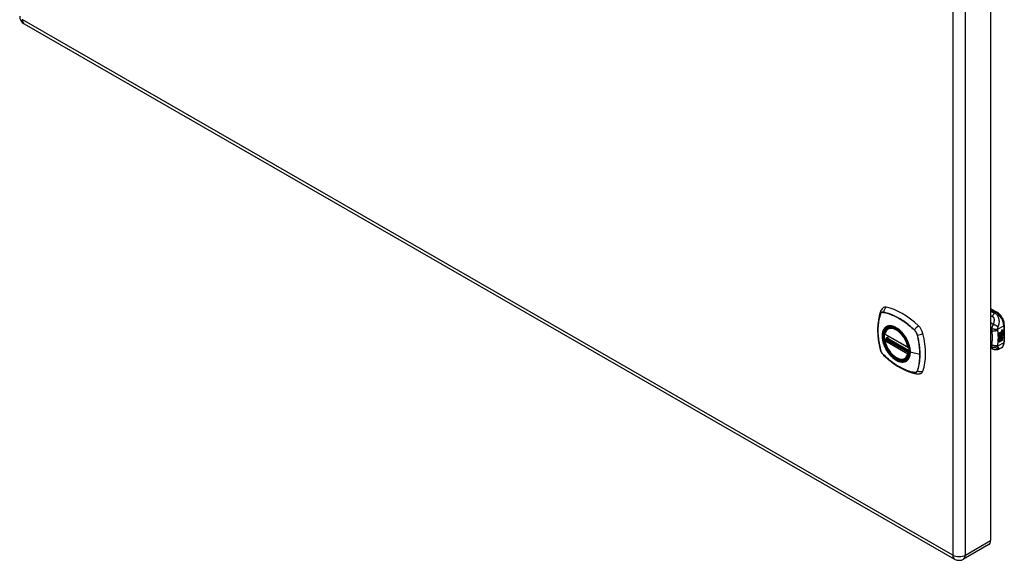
# Model space of a CAD drawing. Header units: inches. Extents: x 116.5 to 134.2, y 33.9 to 73.1.
# Tile 1 of 4: x 116.5 to 134.2, y 33.9 to 43.6. Entities that reach past the tile are written whole.
import ezdxf

# ---------------------------------------------------------------- set-up
doc = ezdxf.new("R2010")
doc.units = ezdxf.units.IN
doc.header["$MEASUREMENT"] = 0
doc.layers.add('Visible Edges(ANSI)', color=7, linetype='Continuous', lineweight=25)
doc.layers.add('Visible Tangent Edges(ANSI)', color=7, linetype='Continuous', lineweight=25)

msp = doc.modelspace()

# ---------------------------------------------------------------- linework, layer by layer
at = {"layer": 'Visible Edges(ANSI)'}
for p, q in [((133.943, 63.251), (133.943, 34.244)), ((116.612, 43.518), (133.297, 33.91)), ((133.943, 38.407), (134.057, 38.341)), ((132.105, 38.049), (132.116, 38.055)), ((134.098, 37.969), (134.135, 37.99)), ((134.098, 37.954), (134.135, 37.975)), ((134.136, 37.974), (134.098, 37.952)), ((134.098, 37.95), (134.136, 37.972)), ((134.098, 37.952), (134.098, 37.969)), ((134.135, 37.982), (134.137, 37.983)), ((134.135, 37.975), (134.135, 37.982)), ((134.136, 37.981), (134.135, 37.982)), ((134.136, 37.974), (134.135, 37.975)), ((134.135, 37.961), (134.135, 37.971)), ((134.139, 37.983), (134.136, 37.981)), ((134.136, 37.981), (134.136, 37.974)), ((134.136, 37.972), (134.136, 37.96)), ((134.137, 37.975), (134.162, 37.984)), ((134.163, 37.983), (134.137, 37.974)), ((134.139, 37.983), (134.137, 37.983)), ((134.137, 37.98), (134.142, 37.982)), ((134.137, 37.974), (134.137, 37.98)), ((134.137, 37.971), (134.15, 37.965)), ((134.137, 37.962), (134.137, 37.971)), ((134.142, 37.984), (134.14, 37.985)), ((134.143, 38.004), (134.142, 38.005)), ((134.143, 38.001), (134.142, 38.002)), ((134.143, 37.986), (134.142, 37.987)), ((134.142, 37.982), (134.142, 37.984)), ((134.145, 38.015), (134.162, 38.021)), ((134.145, 37.997), (134.162, 38.003)), ((134.147, 38.022), (134.163, 38.027)), ((134.163, 38.02), (134.147, 38.014)), ((134.163, 38.002), (134.147, 37.996)), ((134.15, 37.965), (134.163, 37.98)), ((134.152, 38.005), (134.163, 38.009)), ((134.152, 37.987), (134.163, 37.991)), ((134.152, 37.962), (134.162, 37.972)), ((134.163, 37.971), (134.154, 37.961)), ((134.162, 38.021), (134.162, 38.027)), ((134.163, 38.02), (134.162, 38.021)), ((134.162, 38.003), (134.162, 38.008)), ((134.163, 38.002), (134.162, 38.003)), ((134.162, 37.984), (134.162, 37.99)), ((134.163, 37.983), (134.162, 37.984)), ((134.162, 37.972), (134.162, 37.978)), ((134.163, 37.971), (134.162, 37.972)), ((134.163, 38.027), (134.163, 38.02)), ((134.163, 38.009), (134.163, 38.002)), ((134.163, 37.991), (134.163, 37.983)), ((134.163, 37.98), (134.163, 37.971)), ((134.188, 38.114), (134.188, 37.808)), ((132.048, 37.945), (132.462, 37.707)), ((132.048, 37.849), (132.062, 37.857)), ((132.068, 37.869), (132.068, 37.871)), ((132.073, 37.883), (132.115, 37.907)), ((134.098, 37.936), (134.139, 37.959)), ((134.141, 37.959), (134.098, 37.934)), ((134.098, 37.932), (134.144, 37.958)), ((134.098, 37.934), (134.098, 37.95)), ((134.098, 37.917), (134.135, 37.938)), ((134.136, 37.937), (134.098, 37.916)), ((134.098, 37.895), (134.098, 37.932)), ((134.098, 37.916), (134.122, 37.909)), ((134.098, 37.916), (134.098, 37.916)), ((134.098, 37.896), (134.109, 37.896)), ((134.098, 37.861), (134.122, 37.895)), ((134.11, 37.895), (134.098, 37.895)), ((134.098, 37.878), (134.11, 37.895)), ((134.123, 37.894), (134.098, 37.859)), ((134.098, 37.805), (134.098, 37.878)), ((134.098, 37.859), (134.113, 37.868)), ((134.098, 37.859), (134.098, 37.859)), ((134.098, 37.807), (134.112, 37.815)), ((134.113, 37.814), (134.098, 37.805)), ((134.11, 37.895), (134.109, 37.896)), ((134.112, 37.815), (134.112, 37.867)), ((134.113, 37.814), (134.112, 37.815)), ((134.113, 37.868), (134.113, 37.814)), ((134.115, 37.869), (134.13, 37.878)), ((134.115, 37.815), (134.115, 37.869)), ((134.115, 37.817), (134.129, 37.825)), ((134.13, 37.824), (134.115, 37.815)), ((134.122, 37.909), (134.136, 37.928)), ((134.123, 37.894), (134.122, 37.895)), ((134.122, 37.895), (134.135, 37.892)), ((134.137, 37.891), (134.123, 37.894)), ((134.129, 37.825), (134.129, 37.877)), ((134.13, 37.824), (134.129, 37.825)), ((134.13, 37.878), (134.13, 37.824)), ((134.132, 37.887), (134.137, 37.891)), ((134.146, 37.887), (134.132, 37.887)), ((134.132, 37.879), (134.146, 37.887)), ((134.132, 37.825), (134.132, 37.879)), ((134.132, 37.827), (134.146, 37.834)), ((134.147, 37.834), (134.132, 37.825)), ((134.133, 37.908), (134.138, 37.915)), ((134.134, 37.907), (134.133, 37.908)), ((134.133, 37.888), (134.144, 37.887)), ((134.139, 37.914), (134.134, 37.907)), ((134.134, 37.907), (134.155, 37.902)), ((134.136, 37.96), (134.135, 37.961)), ((134.135, 37.95), (134.14, 37.956)), ((134.135, 37.938), (134.135, 37.95)), ((134.136, 37.95), (134.135, 37.95)), ((134.136, 37.937), (134.135, 37.938)), ((134.137, 37.891), (134.135, 37.892)), ((134.136, 37.96), (134.141, 37.959)), ((134.144, 37.958), (134.136, 37.95)), ((134.136, 37.95), (134.136, 37.937)), ((134.137, 37.962), (134.145, 37.96)), ((134.146, 37.959), (134.137, 37.962)), ((134.137, 37.949), (134.146, 37.958)), ((134.137, 37.943), (134.148, 37.956)), ((134.15, 37.955), (134.137, 37.94)), ((134.137, 37.94), (134.137, 37.949)), ((134.139, 37.914), (134.138, 37.915)), ((134.143, 37.922), (134.142, 37.923)), ((134.146, 37.887), (134.144, 37.887)), ((134.146, 37.959), (134.145, 37.96)), ((134.146, 37.958), (134.146, 37.959)), ((134.148, 37.935), (134.146, 37.936)), ((134.146, 37.834), (134.146, 37.887)), ((134.147, 37.887), (134.146, 37.887)), ((134.146, 37.887), (134.168, 37.887)), ((134.147, 37.834), (134.146, 37.834)), ((134.147, 37.898), (134.153, 37.903)), ((134.148, 37.897), (134.147, 37.898)), ((134.147, 37.887), (134.147, 37.834)), ((134.17, 37.886), (134.147, 37.887)), ((134.15, 37.955), (134.148, 37.956)), ((134.148, 37.956), (134.162, 37.95)), ((134.148, 37.922), (134.148, 37.935)), ((134.155, 37.902), (134.148, 37.897)), ((134.148, 37.897), (134.17, 37.886)), ((134.163, 37.949), (134.15, 37.955)), ((134.15, 37.924), (134.15, 37.943)), ((134.152, 37.923), (134.15, 37.924)), ((134.152, 37.961), (134.152, 37.962)), ((134.154, 37.961), (134.152, 37.962)), ((134.154, 37.96), (134.152, 37.961)), ((134.152, 37.943), (134.152, 37.923)), ((134.154, 37.961), (134.154, 37.96)), ((134.154, 37.96), (134.163, 37.958)), ((134.158, 37.943), (134.162, 37.945)), ((134.162, 37.95), (134.162, 37.958)), ((134.163, 37.949), (134.162, 37.95)), ((134.163, 37.958), (134.163, 37.949)), ((133.989, 37.676), (133.943, 37.695)), ((133.991, 37.676), (133.989, 37.676)), ((134.136, 37.702), (134.096, 37.679)), ((132.418, 37.507), (132.428, 37.513)), ((133.909, 34.17), (133.457, 33.91))]:
    msp.add_line(p, q, dxfattribs=at)
at = {"layer": 'Visible Edges(ANSI)', "flags": 128}
for points in [[(131.968, 38.354), (131.956, 38.317), (131.946, 38.279), (131.937, 38.24), (131.93, 38.201), (131.924, 38.16), (131.921, 38.119), (131.918, 38.077), (131.918, 38.034), (131.918, 37.99), (131.921, 37.946), (131.924, 37.902), (131.93, 37.857), (131.936, 37.812), (131.944, 37.766), (131.954, 37.72), (131.965, 37.674)], [(132.011, 38.416), (132.004, 38.409), (131.996, 38.402), (131.984, 38.386), (131.975, 38.37), (131.968, 38.354)], [(134.188, 38.114), (134.188, 38.13), (134.186, 38.146), (134.183, 38.163), (134.178, 38.179), (134.173, 38.196), (134.166, 38.212), (134.159, 38.228), (134.15, 38.243), (134.141, 38.258), (134.131, 38.273), (134.12, 38.287), (134.109, 38.299), (134.097, 38.311), (134.084, 38.322), (134.071, 38.332), (134.057, 38.341)], [(132.043, 37.958), (132.047, 37.973), (132.052, 37.987), (132.059, 38), (132.066, 38.012), (132.074, 38.023), (132.084, 38.033), (132.094, 38.042), (132.105, 38.049)], [(132.359, 37.968), (132.378, 37.946), (132.395, 37.923), (132.411, 37.898), (132.427, 37.873), (132.441, 37.847), (132.453, 37.821), (132.465, 37.794), (132.474, 37.767)], [(132.418, 37.507), (132.406, 37.501), (132.394, 37.497), (132.381, 37.493), (132.368, 37.492), (132.354, 37.491), (132.34, 37.492), (132.326, 37.494), (132.312, 37.498), (132.297, 37.502), (132.283, 37.508), (132.268, 37.515), (132.253, 37.523), (132.239, 37.532), (132.224, 37.542), (132.21, 37.553), (132.196, 37.566), (132.182, 37.579), (132.168, 37.592), (132.155, 37.607), (132.143, 37.622), (132.131, 37.638), (132.119, 37.655), (132.108, 37.672), (132.098, 37.69), (132.088, 37.708), (132.079, 37.726), (132.071, 37.744), (132.064, 37.763), (132.057, 37.781), (132.051, 37.8), (132.047, 37.819), (132.043, 37.837)], [(132.062, 37.857), (132.065, 37.859), (132.067, 37.863), (132.068, 37.866), (132.068, 37.869)], [(134.136, 37.702), (134.149, 37.711), (134.16, 37.721), (134.169, 37.734), (134.176, 37.747), (134.182, 37.762), (134.186, 37.777), (134.188, 37.792), (134.188, 37.808)], [(131.965, 37.674), (131.969, 37.659), (131.974, 37.645), (131.98, 37.632), (131.987, 37.619), (131.995, 37.606), (132.004, 37.594), (132.013, 37.583), (132.024, 37.572)], [(134.096, 37.679), (134.087, 37.674), (134.078, 37.67), (134.068, 37.667), (134.058, 37.665), (134.048, 37.664), (134.038, 37.664), (134.029, 37.665), (134.02, 37.666), (134.016, 37.667), (134.013, 37.668), (134.009, 37.669), (134.004, 37.671), (133.998, 37.673), (133.991, 37.676)], [(132.024, 37.572), (132.058, 37.539), (132.093, 37.508), (132.129, 37.478), (132.165, 37.45), (132.201, 37.423), (132.237, 37.398), (132.274, 37.374), (132.312, 37.351), (132.349, 37.331), (132.387, 37.312), (132.424, 37.295), (132.462, 37.279), (132.5, 37.265), (132.538, 37.254), (132.576, 37.244), (132.614, 37.236)], [(132.614, 37.236), (132.631, 37.234), (132.65, 37.234), (132.669, 37.236), (132.679, 37.239), (132.689, 37.242)]]:
    msp.add_lwpolyline(points, dxfattribs=at)
at = {"layer": 'Visible Edges(ANSI)'}
for centre, radius, start, end in [((116.692, 43.657), 0.161, 180, 240.064), ((132.054, 37.955), 0.0118, 166.5789, 240.064), ((132.054, 37.839), 0.0118, 119.936, 190.602), ((132.079, 37.873), 0.0118, 119.936, 187.8207), ((132.468, 37.717), 0.0118, 240.064, 282.6676), ((133.377, 34.049), 0.161, 240.064, 299.936)]:
    msp.add_arc(centre, radius, start, end, dxfattribs=at)
for centre, major_axis, start_param, end_param in [((132.108, 38.269), (-0.088, 0.154), 5.827357, 6.382176), ((132.359, 37.271), (-0.639, 1.109), 5.172085, 5.827357), ((132.254, 37.774), (0.157, -0.273), 2.362013, 7.062765), ((132.61, 37.98), (0.088, -0.154), 1.114968, 2.030492), ((134.145, 37.997), (-0.008, -0.0139), 5.599531, 6.283185), ((134.147, 37.997), (-0.008, -0.0139), 5.474827, 6.308913), ((134.142, 38.013), (0.00349, 0.00607), 1.10591, 2.348655), ((134.148, 38.016), (-0.0082, -0.0142), 5.490247, 6.612005), ((134.141, 37.995), (0.00337, 0.00586), 1.080045, 2.345144), ((134.148, 37.998), (-0.008, -0.0139), 5.486737, 6.497871), ((134.147, 38.017), (-0.0082, -0.0142), 0.086325, 0.32882), ((134.147, 37.999), (-0.008, -0.0139), 0.088333, 0.214686), ((134.144, 38.005), (0.0096, 0.0166), 0.591478, 1.10591), ((134.143, 38.01), (0.002, 0.00347), 1.194468, 2.460773), ((134.146, 38.012), (-0.00419, -0.00728), 5.602365, 6.283185), ((134.144, 37.986), (0.0096, 0.0166), 0.846591, 1.080045), ((134.143, 37.992), (0.002, 0.00347), 1.194614, 2.459504), ((134.146, 37.994), (-0.00419, -0.00728), 5.601097, 6.283185), ((134.144, 38.008), (0.00409, 0.00711), 0.608795, 1.194468), ((134.145, 38.009), (-0.002, -0.00347), 4.33606, 5.602365), ((134.148, 38.012), (-0.00419, -0.00728), 5.602365, 6.501309), ((134.144, 37.989), (0.00409, 0.00711), 0.608932, 1.194614), ((134.145, 37.991), (-0.002, -0.00347), 4.336206, 5.601097), ((134.148, 37.993), (-0.00419, -0.00728), 5.601097, 6.50115), ((134.146, 38.007), (-0.00409, -0.00711), 3.750388, 4.33606), ((134.146, 37.989), (-0.00409, -0.00711), 3.750524, 4.336206), ((134.156, 38.032), (-0.0155, -0.0269), 0.234705, 0.623342), ((134.156, 38.014), (-0.0155, -0.0269), 0.217964, 0.608932), ((131.872, 38.115), (-0.639, 1.109), 3.601288, 4.256561), ((134.151, 37.933), (-0.011, -0.0191), 5.27034, 6.249461), ((134.149, 37.934), (-0.011, -0.0191), 5.44239, 6.249461), ((134.151, 37.933), (-0.0099, -0.0173), 5.328451, 6.266738), ((134.144, 37.931), (0.00506, 0.00878), 1.199629, 2.268394), ((134.145, 37.93), (-0.00364, -0.00633), 4.818058, 5.834093), ((134.147, 37.932), (-0.00559, -0.00971), 5.834093, 6.283185), ((134.153, 37.94), (-0.0132, -0.023), 0.05511, 0.723506), ((134.146, 37.926), (0.0094, 0.0163), 0.3673, 1.199629), ((134.144, 37.93), (0.00318, 0.00552), 0.285255, 1.676465), ((134.146, 37.929), (-0.00364, -0.00633), 4.818058, 5.834093), ((134.149, 37.931), (-0.00559, -0.00971), 5.834093, 6.944434), ((134.154, 37.939), (-0.0132, -0.023), 6.266738, 7.006692), ((134.145, 37.929), (0.00318, 0.00552), 0.285255, 1.676465), ((134.152, 37.928), (0.0066, 0.0114), 3.865099, 5.348557), ((134.153, 37.929), (0.00319, 0.00555), 3.637533, 5.053908), ((134.154, 37.928), (-0.0066, -0.0114), 0.723506, 2.206964), ((134.144, 37.929), (0.0102, 0.0177), 5.053908, 5.889616), ((134.133, 37.921), (0.0202, 0.0351), 5.348557, 5.747216), ((134.134, 37.92), (-0.0202, -0.0351), 2.206964, 2.656801), ((132.61, 37.4), (0.088, -0.154), 6.184194, 6.742881), ((133.829, 34.309), (0.08, -0.14), 0, 0.787332)]:
    msp.add_ellipse(centre, major_axis=major_axis, ratio=0.578093, start_param=start_param, end_param=end_param, dxfattribs=at)
msp.add_ellipse((132.251, 37.772), major_axis=(-0.16, 0.277), ratio=0.578093, dxfattribs=at)
at = {"layer": 'Visible Tangent Edges(ANSI)'}
for p, q in [((133.263, 62.991), (133.263, 33.983)), ((133.491, 33.983), (133.491, 62.991)), ((133.263, 33.983), (116.578, 43.592)), ((132.02, 38.339), (132.02, 38.339)), ((133.943, 38.394), (134.038, 38.339)), ((134.038, 38.339), (134.015, 38.326)), ((131.968, 38.309), (131.968, 38.309)), ((132.575, 38.02), (132.575, 38.02)), ((134.069, 38.036), (134.177, 38.098)), ((134.142, 38.007), (134.14, 38.008)), ((134.142, 37.989), (134.14, 37.99)), ((134.143, 38.012), (134.142, 38.013)), ((134.143, 37.993), (134.142, 37.994)), ((134.147, 38.014), (134.145, 38.015)), ((134.147, 37.996), (134.145, 37.997)), ((134.177, 38.098), (134.177, 37.792)), ((132.46, 37.712), (132.046, 37.95)), ((132.046, 37.834), (132.46, 37.596)), ((132.054, 37.849), (132.066, 37.855)), ((132.468, 37.61), (132.054, 37.849)), ((132.066, 37.855), (132.476, 37.619)), ((132.477, 37.636), (132.074, 37.868)), ((132.079, 37.883), (132.118, 37.905)), ((132.477, 37.654), (132.079, 37.883)), ((132.627, 37.93), (132.627, 37.93)), ((134.177, 37.792), (134.069, 37.73)), ((134.141, 37.924), (134.14, 37.925)), ((134.142, 37.93), (134.141, 37.931)), ((134.153, 37.917), (134.152, 37.917)), ((134.163, 37.931), (134.161, 37.932)), ((131.968, 37.668), (131.968, 37.668)), ((132.475, 37.614), (132.468, 37.61)), ((132.673, 37.583), (132.502, 37.626)), ((133.958, 37.757), (133.943, 37.764)), ((132.02, 37.578), (132.02, 37.578)), ((132.575, 37.259), (132.575, 37.259)), ((132.627, 37.289), (132.627, 37.289)), ((133.491, 33.983), (133.943, 34.244))]:
    msp.add_line(p, q, dxfattribs=at)
at = {"layer": 'Visible Tangent Edges(ANSI)', "flags": 128}
for points in [[(132.02, 38.342), (132.017, 38.342), (132.014, 38.342), (132.011, 38.343), (132.008, 38.343), (132.006, 38.343), (132.003, 38.342), (132, 38.342), (131.997, 38.341), (131.995, 38.34), (131.992, 38.339), (131.99, 38.338), (131.988, 38.337), (131.985, 38.336), (131.983, 38.334), (131.981, 38.332), (131.979, 38.331), (131.977, 38.329), (131.976, 38.327), (131.974, 38.324), (131.973, 38.322), (131.971, 38.319), (131.97, 38.317), (131.969, 38.314), (131.968, 38.311)], [(131.968, 38.309), (131.969, 38.312), (131.971, 38.315), (131.972, 38.317), (131.973, 38.32), (131.975, 38.322), (131.976, 38.324), (131.978, 38.326), (131.98, 38.328), (131.982, 38.33), (131.984, 38.332), (131.986, 38.333), (131.988, 38.335), (131.99, 38.336), (131.993, 38.337), (131.995, 38.338), (131.998, 38.339), (132, 38.339), (132.003, 38.34), (132.006, 38.34), (132.008, 38.34), (132.011, 38.34), (132.014, 38.34), (132.017, 38.34), (132.02, 38.339)], [(132.576, 38.021), (132.554, 38.043), (132.531, 38.063), (132.508, 38.084), (132.485, 38.103), (132.462, 38.122), (132.439, 38.14), (132.415, 38.158), (132.392, 38.174), (132.368, 38.191), (132.345, 38.206), (132.321, 38.221), (132.297, 38.235), (132.274, 38.248), (132.25, 38.26), (132.227, 38.272), (132.203, 38.283), (132.18, 38.293), (132.157, 38.302), (132.134, 38.311), (132.111, 38.319), (132.088, 38.326), (132.065, 38.332), (132.043, 38.337), (132.02, 38.342)], [(132.02, 38.339), (132.043, 38.335), (132.065, 38.33), (132.088, 38.323), (132.111, 38.317), (132.134, 38.309), (132.157, 38.3), (132.18, 38.291), (132.203, 38.281), (132.227, 38.27), (132.25, 38.259), (132.274, 38.246), (132.297, 38.233), (132.321, 38.219), (132.344, 38.205), (132.368, 38.189), (132.391, 38.173), (132.414, 38.156), (132.438, 38.139), (132.461, 38.121), (132.484, 38.102), (132.507, 38.082), (132.53, 38.062), (132.552, 38.041), (132.575, 38.02)], [(134.015, 38.326), (134.012, 38.327), (134.009, 38.328), (134.006, 38.329), (134.003, 38.33), (134, 38.332), (133.997, 38.333), (133.994, 38.334), (133.991, 38.335), (133.988, 38.336), (133.985, 38.337), (133.982, 38.339), (133.979, 38.34), (133.976, 38.341), (133.973, 38.342), (133.97, 38.343), (133.967, 38.345), (133.964, 38.346), (133.961, 38.347), (133.958, 38.348), (133.955, 38.349), (133.952, 38.351), (133.949, 38.352), (133.946, 38.353), (133.943, 38.354)], [(134.015, 38.326), (134.013, 38.324), (134.011, 38.322), (134.009, 38.321), (134.007, 38.319), (134.005, 38.317), (134.003, 38.315), (134.001, 38.312), (133.999, 38.31), (133.997, 38.308), (133.995, 38.306), (133.994, 38.303), (133.992, 38.301), (133.99, 38.298), (133.988, 38.296), (133.986, 38.293), (133.985, 38.29), (133.983, 38.287), (133.981, 38.285), (133.979, 38.282), (133.978, 38.279), (133.976, 38.276), (133.975, 38.273), (133.973, 38.27), (133.972, 38.267)], [(134.078, 38.073), (134.081, 38.082), (134.084, 38.091), (134.087, 38.1), (134.09, 38.109), (134.092, 38.118), (134.095, 38.127), (134.096, 38.137), (134.098, 38.147), (134.099, 38.157), (134.1, 38.167), (134.1, 38.178), (134.099, 38.189), (134.098, 38.2), (134.096, 38.212), (134.093, 38.224), (134.09, 38.236), (134.085, 38.249), (134.079, 38.261), (134.071, 38.274), (134.062, 38.286), (134.052, 38.298), (134.041, 38.309), (134.028, 38.318), (134.015, 38.326)], [(131.968, 38.311), (131.96, 38.289), (131.954, 38.267), (131.948, 38.244), (131.942, 38.22), (131.937, 38.196), (131.933, 38.172), (131.93, 38.147), (131.927, 38.121), (131.925, 38.095), (131.923, 38.069), (131.922, 38.042), (131.922, 38.015), (131.922, 37.988), (131.923, 37.96), (131.925, 37.932), (131.927, 37.904), (131.93, 37.875), (131.933, 37.846), (131.937, 37.817), (131.942, 37.788), (131.948, 37.758), (131.954, 37.728), (131.96, 37.698), (131.968, 37.668)], [(131.968, 37.668), (131.961, 37.698), (131.954, 37.728), (131.948, 37.758), (131.943, 37.787), (131.938, 37.816), (131.934, 37.846), (131.93, 37.874), (131.927, 37.903), (131.925, 37.931), (131.924, 37.959), (131.923, 37.987), (131.922, 38.014), (131.922, 38.041), (131.923, 38.068), (131.925, 38.094), (131.927, 38.12), (131.93, 38.146), (131.934, 38.171), (131.938, 38.195), (131.943, 38.219), (131.948, 38.242), (131.954, 38.265), (131.961, 38.287), (131.968, 38.309)], [(133.943, 38.279), (133.944, 38.278), (133.945, 38.278), (133.946, 38.277), (133.948, 38.277), (133.949, 38.276), (133.95, 38.276), (133.951, 38.275), (133.952, 38.275), (133.954, 38.274), (133.955, 38.274), (133.956, 38.273), (133.957, 38.273), (133.958, 38.272), (133.96, 38.272), (133.961, 38.271), (133.962, 38.271), (133.963, 38.27), (133.965, 38.27), (133.966, 38.269), (133.967, 38.269), (133.968, 38.269), (133.969, 38.268), (133.971, 38.268), (133.972, 38.267)], [(133.99, 38.121), (133.988, 38.122), (133.986, 38.124), (133.984, 38.125), (133.982, 38.126), (133.98, 38.128), (133.978, 38.129), (133.976, 38.13), (133.974, 38.132), (133.972, 38.133), (133.97, 38.134), (133.968, 38.136), (133.966, 38.137), (133.964, 38.138), (133.962, 38.14), (133.96, 38.141), (133.958, 38.142), (133.956, 38.144), (133.954, 38.145), (133.952, 38.146), (133.951, 38.148), (133.949, 38.149), (133.947, 38.15), (133.945, 38.152), (133.943, 38.153)], [(133.972, 38.267), (133.978, 38.264), (133.983, 38.261), (133.988, 38.257), (133.992, 38.252), (133.995, 38.246), (133.998, 38.241), (134, 38.234), (134.002, 38.228), (134.003, 38.222), (134.004, 38.215), (134.004, 38.209), (134.004, 38.202), (134.004, 38.195), (134.004, 38.189), (134.003, 38.182), (134.003, 38.175), (134.002, 38.169), (134.001, 38.162), (133.999, 38.155), (133.998, 38.148), (133.996, 38.141), (133.994, 38.135), (133.992, 38.128), (133.99, 38.121)], [(132.055, 38.069), (132.046, 38.061), (132.038, 38.052), (132.031, 38.042), (132.024, 38.031), (132.018, 38.019), (132.012, 38.007), (132.008, 37.994), (132.004, 37.979), (132.001, 37.965), (131.999, 37.949), (131.998, 37.933), (131.997, 37.917), (131.998, 37.899), (131.999, 37.882), (132.001, 37.864), (132.004, 37.846), (132.008, 37.828), (132.012, 37.809), (132.018, 37.79), (132.024, 37.771), (132.031, 37.753), (132.038, 37.734), (132.046, 37.715), (132.055, 37.697)], [(132.499, 37.628), (132.493, 37.57), (132.476, 37.521), (132.449, 37.483), (132.412, 37.459), (132.368, 37.45), (132.319, 37.455), (132.266, 37.475), (132.212, 37.509), (132.161, 37.554), (132.113, 37.61), (132.072, 37.673), (132.039, 37.74), (132.016, 37.809), (132.003, 37.877), (132.002, 37.939), (132.012, 37.994), (132.034, 38.039), (132.065, 38.071), (132.104, 38.089), (132.151, 38.093), (132.202, 38.082), (132.256, 38.056), (132.309, 38.018), (132.359, 37.968)], [(132.089, 38.088), (132.087, 38.088), (132.086, 38.087), (132.084, 38.087), (132.083, 38.086), (132.081, 38.085), (132.08, 38.085), (132.078, 38.084), (132.077, 38.083), (132.075, 38.082), (132.074, 38.082), (132.073, 38.081), (132.071, 38.08), (132.07, 38.079), (132.068, 38.078), (132.067, 38.078), (132.066, 38.077), (132.064, 38.076), (132.063, 38.075), (132.062, 38.074), (132.06, 38.073), (132.059, 38.072), (132.058, 38.071), (132.057, 38.07), (132.055, 38.069)], [(132.41, 37.903), (132.399, 37.92), (132.387, 37.936), (132.375, 37.952), (132.362, 37.968), (132.349, 37.982), (132.335, 37.996), (132.321, 38.01), (132.307, 38.022), (132.293, 38.034), (132.279, 38.044), (132.264, 38.054), (132.25, 38.063), (132.235, 38.071), (132.221, 38.078), (132.206, 38.084), (132.192, 38.089), (132.178, 38.092), (132.164, 38.095), (132.15, 38.097), (132.137, 38.097), (132.124, 38.097), (132.112, 38.095), (132.1, 38.092), (132.089, 38.088)], [(132.575, 38.02), (132.578, 38.017), (132.581, 38.014), (132.584, 38.01), (132.587, 38.007), (132.589, 38.004), (132.592, 38), (132.595, 37.997), (132.597, 37.993), (132.6, 37.99), (132.602, 37.986), (132.604, 37.982), (132.607, 37.978), (132.609, 37.974), (132.611, 37.971), (132.613, 37.967), (132.615, 37.963), (132.617, 37.959), (132.619, 37.955), (132.62, 37.95), (132.622, 37.946), (132.623, 37.942), (132.624, 37.938), (132.626, 37.934), (132.627, 37.93)], [(132.629, 37.93), (132.628, 37.934), (132.627, 37.939), (132.625, 37.943), (132.624, 37.947), (132.622, 37.951), (132.621, 37.955), (132.619, 37.959), (132.617, 37.963), (132.615, 37.967), (132.613, 37.972), (132.611, 37.976), (132.609, 37.979), (132.606, 37.983), (132.604, 37.987), (132.601, 37.991), (132.599, 37.995), (132.596, 37.998), (132.594, 38.002), (132.591, 38.005), (132.588, 38.009), (132.585, 38.012), (132.582, 38.015), (132.579, 38.018), (132.576, 38.021)], [(133.943, 38.021), (133.943, 38.02), (133.944, 38.02), (133.945, 38.019), (133.945, 38.019), (133.946, 38.018), (133.947, 38.018), (133.947, 38.018), (133.948, 38.017), (133.949, 38.017), (133.949, 38.016), (133.95, 38.016), (133.951, 38.015), (133.951, 38.015), (133.952, 38.014), (133.953, 38.014), (133.953, 38.014), (133.954, 38.013), (133.955, 38.013), (133.955, 38.012), (133.956, 38.012), (133.957, 38.011), (133.957, 38.011), (133.958, 38.01), (133.958, 38.01)], [(133.96, 38.046), (133.96, 38.044), (133.959, 38.042), (133.959, 38.041), (133.959, 38.039), (133.959, 38.037), (133.958, 38.036), (133.958, 38.034), (133.958, 38.032), (133.958, 38.031), (133.958, 38.029), (133.958, 38.028), (133.958, 38.026), (133.958, 38.025), (133.958, 38.023), (133.958, 38.022), (133.958, 38.021), (133.958, 38.019), (133.958, 38.018), (133.958, 38.016), (133.958, 38.015), (133.958, 38.014), (133.958, 38.013), (133.958, 38.011), (133.958, 38.01)], [(134.069, 38.023), (134.065, 38.021), (134.062, 38.018), (134.058, 38.016), (134.054, 38.014), (134.049, 38.011), (134.045, 38.009), (134.04, 38.008), (134.035, 38.006), (134.03, 38.004), (134.024, 38.003), (134.019, 38.002), (134.014, 38.001), (134.008, 38.001), (134.003, 38.001), (133.998, 38.001), (133.993, 38.001), (133.988, 38.001), (133.983, 38.002), (133.978, 38.003), (133.974, 38.004), (133.969, 38.005), (133.966, 38.007), (133.962, 38.008), (133.958, 38.01)], [(133.958, 38.01), (133.959, 38.006), (133.96, 38.003), (133.961, 37.999), (133.961, 37.996), (133.962, 37.992), (133.963, 37.989), (133.963, 37.985), (133.964, 37.982), (133.964, 37.978), (133.965, 37.974), (133.965, 37.971), (133.966, 37.967), (133.966, 37.963), (133.967, 37.96), (133.967, 37.956), (133.967, 37.952), (133.968, 37.949), (133.968, 37.945), (133.968, 37.941), (133.969, 37.937), (133.969, 37.933), (133.969, 37.93), (133.969, 37.926), (133.97, 37.922)], [(133.99, 38.121), (133.988, 38.118), (133.986, 38.115), (133.984, 38.112), (133.983, 38.109), (133.981, 38.106), (133.98, 38.103), (133.978, 38.1), (133.977, 38.098), (133.976, 38.095), (133.974, 38.092), (133.973, 38.089), (133.972, 38.085), (133.97, 38.082), (133.969, 38.079), (133.968, 38.075), (133.967, 38.072), (133.966, 38.068), (133.965, 38.065), (133.964, 38.062), (133.963, 38.059), (133.962, 38.055), (133.961, 38.052), (133.961, 38.049), (133.96, 38.046)], [(134.069, 38.036), (134.066, 38.035), (134.063, 38.034), (134.059, 38.034), (134.055, 38.033), (134.05, 38.033), (134.046, 38.032), (134.041, 38.032), (134.036, 38.032), (134.031, 38.032), (134.026, 38.032), (134.021, 38.032), (134.016, 38.033), (134.01, 38.033), (134.005, 38.034), (134, 38.035), (133.995, 38.036), (133.99, 38.037), (133.985, 38.038), (133.98, 38.039), (133.976, 38.04), (133.971, 38.042), (133.967, 38.043), (133.964, 38.045), (133.96, 38.046)], [(134.078, 38.073), (134.076, 38.076), (134.073, 38.078), (134.071, 38.08), (134.068, 38.082), (134.065, 38.085), (134.062, 38.087), (134.058, 38.09), (134.055, 38.092), (134.051, 38.094), (134.047, 38.097), (134.043, 38.099), (134.039, 38.101), (134.035, 38.103), (134.031, 38.106), (134.026, 38.108), (134.022, 38.11), (134.018, 38.111), (134.014, 38.113), (134.009, 38.115), (134.005, 38.116), (134.001, 38.118), (133.997, 38.119), (133.993, 38.12), (133.99, 38.121)], [(134.069, 38.023), (134.069, 38.024), (134.069, 38.024), (134.069, 38.024), (134.069, 38.025), (134.069, 38.025), (134.069, 38.026), (134.068, 38.026), (134.068, 38.027), (134.068, 38.027), (134.068, 38.028), (134.068, 38.028), (134.068, 38.029), (134.068, 38.029), (134.069, 38.03), (134.069, 38.031), (134.069, 38.031), (134.069, 38.032), (134.069, 38.032), (134.069, 38.033), (134.069, 38.033), (134.069, 38.034), (134.069, 38.035), (134.069, 38.035), (134.069, 38.036)], [(134.069, 38.036), (134.07, 38.038), (134.07, 38.039), (134.07, 38.041), (134.07, 38.043), (134.071, 38.045), (134.071, 38.046), (134.071, 38.048), (134.071, 38.05), (134.072, 38.052), (134.072, 38.053), (134.072, 38.055), (134.073, 38.057), (134.073, 38.058), (134.074, 38.06), (134.074, 38.061), (134.074, 38.063), (134.075, 38.064), (134.075, 38.066), (134.076, 38.067), (134.076, 38.068), (134.076, 38.07), (134.077, 38.071), (134.077, 38.072), (134.078, 38.073)], [(134.069, 37.742), (134.071, 37.755), (134.073, 37.768), (134.074, 37.78), (134.076, 37.793), (134.077, 37.805), (134.078, 37.818), (134.079, 37.83), (134.08, 37.842), (134.081, 37.854), (134.081, 37.866), (134.082, 37.878), (134.082, 37.89), (134.082, 37.902), (134.081, 37.913), (134.081, 37.925), (134.08, 37.936), (134.079, 37.948), (134.078, 37.959), (134.077, 37.97), (134.076, 37.981), (134.074, 37.992), (134.073, 38.002), (134.071, 38.013), (134.069, 38.023)], [(132.062, 37.857), (132.062, 37.857), (132.062, 37.857), (132.062, 37.857), (132.062, 37.857), (132.062, 37.857), (132.062, 37.857), (132.062, 37.857), (132.062, 37.857), (132.062, 37.857), (132.062, 37.857), (132.062, 37.857), (132.062, 37.857), (132.062, 37.857), (132.062, 37.857), (132.062, 37.857), (132.062, 37.857), (132.062, 37.857), (132.062, 37.857), (132.062, 37.857), (132.062, 37.857), (132.062, 37.857), (132.062, 37.857), (132.062, 37.857), (132.062, 37.857)], [(132.062, 37.857), (132.062, 37.857), (132.062, 37.857), (132.062, 37.857), (132.062, 37.857), (132.062, 37.857), (132.062, 37.857), (132.062, 37.857), (132.062, 37.857), (132.062, 37.857), (132.062, 37.857), (132.062, 37.857), (132.062, 37.857), (132.063, 37.857), (132.063, 37.857), (132.063, 37.857), (132.063, 37.857), (132.063, 37.856), (132.063, 37.856), (132.063, 37.856), (132.063, 37.856), (132.064, 37.856), (132.064, 37.856), (132.064, 37.856), (132.064, 37.856)], [(132.064, 37.856), (132.064, 37.856), (132.064, 37.856), (132.064, 37.856), (132.064, 37.856), (132.065, 37.856), (132.065, 37.856), (132.065, 37.856), (132.065, 37.856), (132.065, 37.856), (132.065, 37.856), (132.065, 37.856), (132.065, 37.856), (132.065, 37.856), (132.065, 37.856), (132.065, 37.856), (132.065, 37.856), (132.065, 37.856), (132.065, 37.856), (132.065, 37.856), (132.065, 37.856), (132.066, 37.855), (132.066, 37.855), (132.066, 37.855), (132.066, 37.855)], [(132.068, 37.87), (132.068, 37.87), (132.068, 37.87), (132.068, 37.87), (132.068, 37.87), (132.068, 37.87), (132.068, 37.87), (132.068, 37.87), (132.068, 37.87), (132.068, 37.87), (132.068, 37.87), (132.068, 37.87), (132.068, 37.87), (132.068, 37.87), (132.068, 37.87), (132.068, 37.87), (132.068, 37.87), (132.068, 37.869), (132.068, 37.869), (132.068, 37.869), (132.068, 37.869), (132.068, 37.869), (132.068, 37.869), (132.068, 37.869), (132.068, 37.869)], [(132.071, 37.87), (132.071, 37.87), (132.071, 37.87), (132.07, 37.87), (132.07, 37.87), (132.07, 37.87), (132.07, 37.87), (132.07, 37.87), (132.07, 37.87), (132.069, 37.87), (132.069, 37.87), (132.069, 37.87), (132.069, 37.87), (132.069, 37.87), (132.069, 37.87), (132.069, 37.87), (132.069, 37.87), (132.068, 37.87), (132.068, 37.87), (132.068, 37.87), (132.068, 37.87), (132.068, 37.87), (132.068, 37.87), (132.068, 37.87), (132.068, 37.87)], [(132.074, 37.868), (132.074, 37.868), (132.074, 37.868), (132.074, 37.868), (132.073, 37.869), (132.073, 37.869), (132.073, 37.869), (132.073, 37.869), (132.073, 37.869), (132.073, 37.869), (132.073, 37.869), (132.073, 37.869), (132.072, 37.869), (132.072, 37.869), (132.072, 37.869), (132.072, 37.869), (132.072, 37.869), (132.072, 37.869), (132.072, 37.869), (132.072, 37.869), (132.072, 37.87), (132.071, 37.87), (132.071, 37.87), (132.071, 37.87), (132.071, 37.87)], [(132.444, 37.845), (132.442, 37.848), (132.441, 37.85), (132.44, 37.853), (132.439, 37.855), (132.437, 37.858), (132.436, 37.86), (132.435, 37.863), (132.433, 37.865), (132.432, 37.867), (132.43, 37.87), (132.429, 37.872), (132.428, 37.875), (132.426, 37.877), (132.425, 37.88), (132.424, 37.882), (132.422, 37.884), (132.421, 37.887), (132.419, 37.889), (132.418, 37.891), (132.416, 37.894), (132.415, 37.896), (132.413, 37.898), (132.412, 37.901), (132.41, 37.903)], [(132.502, 37.626), (132.502, 37.635), (132.502, 37.643), (132.501, 37.652), (132.5, 37.661), (132.499, 37.669), (132.498, 37.678), (132.497, 37.688), (132.495, 37.697), (132.494, 37.706), (132.492, 37.715), (132.489, 37.724), (132.487, 37.734), (132.484, 37.743), (132.482, 37.752), (132.479, 37.762), (132.475, 37.771), (132.472, 37.78), (132.469, 37.79), (132.465, 37.799), (132.461, 37.809), (132.457, 37.818), (132.453, 37.827), (132.448, 37.836), (132.444, 37.845)], [(132.627, 37.93), (132.63, 37.915), (132.634, 37.9), (132.637, 37.885), (132.641, 37.87), (132.644, 37.855), (132.647, 37.84), (132.65, 37.825), (132.652, 37.811), (132.655, 37.796), (132.657, 37.781), (132.659, 37.767), (132.661, 37.752), (132.663, 37.738), (132.665, 37.723), (132.666, 37.709), (132.668, 37.694), (132.669, 37.68), (132.67, 37.666), (132.671, 37.652), (132.672, 37.638), (132.672, 37.624), (132.673, 37.61), (132.673, 37.596), (132.673, 37.583)], [(132.629, 37.288), (132.636, 37.309), (132.643, 37.332), (132.649, 37.354), (132.654, 37.378), (132.659, 37.402), (132.663, 37.426), (132.666, 37.451), (132.669, 37.477), (132.671, 37.503), (132.673, 37.529), (132.674, 37.556), (132.674, 37.583), (132.674, 37.61), (132.673, 37.638), (132.671, 37.666), (132.669, 37.695), (132.666, 37.723), (132.663, 37.752), (132.659, 37.782), (132.654, 37.811), (132.649, 37.841), (132.643, 37.87), (132.636, 37.9), (132.629, 37.93)], [(133.97, 37.858), (133.969, 37.853), (133.969, 37.849), (133.969, 37.845), (133.969, 37.841), (133.968, 37.837), (133.968, 37.833), (133.968, 37.829), (133.967, 37.825), (133.967, 37.82), (133.967, 37.816), (133.966, 37.812), (133.966, 37.808), (133.965, 37.804), (133.965, 37.799), (133.964, 37.795), (133.964, 37.791), (133.963, 37.787), (133.963, 37.782), (133.962, 37.778), (133.961, 37.774), (133.961, 37.77), (133.96, 37.765), (133.959, 37.761), (133.958, 37.757)], [(133.97, 37.922), (133.97, 37.919), (133.97, 37.917), (133.97, 37.914), (133.97, 37.911), (133.97, 37.909), (133.97, 37.906), (133.97, 37.903), (133.97, 37.901), (133.97, 37.898), (133.97, 37.895), (133.97, 37.893), (133.97, 37.89), (133.97, 37.887), (133.97, 37.885), (133.97, 37.882), (133.97, 37.879), (133.97, 37.877), (133.97, 37.874), (133.97, 37.871), (133.97, 37.868), (133.97, 37.866), (133.97, 37.863), (133.97, 37.86), (133.97, 37.858)], [(132.02, 37.578), (132.017, 37.581), (132.014, 37.584), (132.011, 37.587), (132.008, 37.591), (132.006, 37.594), (132.003, 37.597), (132, 37.601), (131.998, 37.604), (131.995, 37.608), (131.993, 37.612), (131.99, 37.616), (131.988, 37.619), (131.986, 37.623), (131.984, 37.627), (131.982, 37.631), (131.98, 37.635), (131.978, 37.639), (131.976, 37.643), (131.975, 37.647), (131.973, 37.651), (131.972, 37.655), (131.971, 37.66), (131.969, 37.664), (131.968, 37.668)], [(131.968, 37.668), (131.969, 37.664), (131.97, 37.66), (131.971, 37.656), (131.973, 37.652), (131.974, 37.648), (131.976, 37.643), (131.977, 37.639), (131.979, 37.635), (131.981, 37.631), (131.983, 37.627), (131.985, 37.623), (131.988, 37.619), (131.99, 37.615), (131.992, 37.611), (131.995, 37.608), (131.997, 37.604), (132, 37.6), (132.003, 37.597), (132.006, 37.593), (132.008, 37.59), (132.011, 37.586), (132.014, 37.583), (132.017, 37.58), (132.02, 37.577)], [(132.055, 37.697), (132.057, 37.695), (132.058, 37.692), (132.059, 37.69), (132.06, 37.687), (132.062, 37.685), (132.063, 37.682), (132.064, 37.68), (132.066, 37.677), (132.067, 37.675), (132.068, 37.673), (132.07, 37.67), (132.071, 37.668), (132.073, 37.665), (132.074, 37.663), (132.075, 37.661), (132.077, 37.658), (132.078, 37.656), (132.08, 37.653), (132.081, 37.651), (132.083, 37.649), (132.084, 37.646), (132.086, 37.644), (132.087, 37.642), (132.089, 37.639)], [(132.089, 37.639), (132.1, 37.622), (132.112, 37.606), (132.124, 37.59), (132.137, 37.575), (132.151, 37.56), (132.164, 37.546), (132.178, 37.533), (132.192, 37.521), (132.206, 37.509), (132.221, 37.498), (132.235, 37.489), (132.25, 37.48), (132.264, 37.472), (132.279, 37.465), (132.293, 37.459), (132.307, 37.454), (132.321, 37.45), (132.335, 37.448), (132.349, 37.446), (132.362, 37.445), (132.375, 37.446), (132.387, 37.448), (132.399, 37.45), (132.41, 37.454)], [(132.444, 37.473), (132.448, 37.477), (132.453, 37.481), (132.457, 37.486), (132.461, 37.491), (132.465, 37.495), (132.469, 37.501), (132.472, 37.506), (132.475, 37.511), (132.479, 37.517), (132.482, 37.523), (132.484, 37.529), (132.487, 37.536), (132.489, 37.542), (132.492, 37.549), (132.494, 37.556), (132.495, 37.563), (132.497, 37.571), (132.498, 37.578), (132.499, 37.586), (132.5, 37.594), (132.501, 37.601), (132.502, 37.61), (132.502, 37.618), (132.502, 37.626)], [(132.474, 37.767), (132.476, 37.761), (132.478, 37.755), (132.48, 37.749), (132.482, 37.743), (132.484, 37.737), (132.485, 37.731), (132.487, 37.726), (132.488, 37.72), (132.489, 37.714), (132.491, 37.708), (132.492, 37.702), (132.493, 37.696), (132.494, 37.69), (132.495, 37.684), (132.496, 37.679), (132.496, 37.673), (132.497, 37.667), (132.498, 37.661), (132.498, 37.656), (132.498, 37.65), (132.499, 37.645), (132.499, 37.639), (132.499, 37.634), (132.499, 37.628)], [(134.069, 37.742), (134.065, 37.741), (134.062, 37.74), (134.058, 37.739), (134.054, 37.738), (134.049, 37.738), (134.045, 37.737), (134.04, 37.737), (134.035, 37.737), (134.03, 37.737), (134.024, 37.737), (134.019, 37.738), (134.014, 37.738), (134.008, 37.739), (134.003, 37.74), (133.998, 37.741), (133.993, 37.742), (133.988, 37.744), (133.983, 37.745), (133.978, 37.747), (133.974, 37.749), (133.969, 37.751), (133.966, 37.753), (133.962, 37.755), (133.958, 37.757)], [(133.958, 37.757), (133.958, 37.755), (133.958, 37.754), (133.958, 37.752), (133.958, 37.75), (133.958, 37.749), (133.958, 37.747), (133.958, 37.745), (133.958, 37.744), (133.958, 37.742), (133.958, 37.74), (133.958, 37.739), (133.958, 37.737), (133.958, 37.736), (133.958, 37.734), (133.958, 37.732), (133.958, 37.731), (133.958, 37.729), (133.958, 37.727), (133.959, 37.726), (133.959, 37.724), (133.959, 37.723), (133.959, 37.721), (133.96, 37.719), (133.96, 37.718)], [(134.069, 37.73), (134.066, 37.727), (134.063, 37.725), (134.059, 37.722), (134.055, 37.72), (134.05, 37.717), (134.046, 37.715), (134.041, 37.713), (134.036, 37.712), (134.031, 37.71), (134.026, 37.709), (134.021, 37.708), (134.016, 37.707), (134.01, 37.707), (134.005, 37.707), (134, 37.707), (133.995, 37.707), (133.99, 37.708), (133.985, 37.708), (133.98, 37.71), (133.976, 37.711), (133.971, 37.712), (133.967, 37.714), (133.964, 37.716), (133.96, 37.718)], [(133.96, 37.718), (133.961, 37.715), (133.961, 37.713), (133.962, 37.71), (133.963, 37.707), (133.964, 37.705), (133.965, 37.703), (133.966, 37.7), (133.967, 37.698), (133.968, 37.696), (133.969, 37.694), (133.97, 37.692), (133.972, 37.69), (133.973, 37.689), (133.974, 37.687), (133.975, 37.686), (133.977, 37.684), (133.978, 37.683), (133.979, 37.682), (133.981, 37.681), (133.982, 37.68), (133.984, 37.679), (133.985, 37.678), (133.987, 37.677), (133.989, 37.676)], [(134.078, 37.708), (134.076, 37.705), (134.073, 37.701), (134.071, 37.698), (134.068, 37.695), (134.065, 37.692), (134.062, 37.689), (134.059, 37.686), (134.055, 37.684), (134.051, 37.681), (134.048, 37.679), (134.044, 37.677), (134.04, 37.676), (134.036, 37.674), (134.032, 37.673), (134.028, 37.672), (134.023, 37.672), (134.019, 37.671), (134.015, 37.671), (134.011, 37.671), (134.007, 37.672), (134.003, 37.672), (133.999, 37.673), (133.995, 37.674), (133.991, 37.676)], [(134.069, 37.73), (134.069, 37.731), (134.069, 37.731), (134.069, 37.732), (134.069, 37.732), (134.069, 37.733), (134.069, 37.733), (134.069, 37.734), (134.069, 37.734), (134.069, 37.735), (134.069, 37.735), (134.068, 37.736), (134.068, 37.736), (134.068, 37.737), (134.068, 37.737), (134.068, 37.738), (134.068, 37.738), (134.068, 37.739), (134.069, 37.739), (134.069, 37.74), (134.069, 37.74), (134.069, 37.741), (134.069, 37.741), (134.069, 37.742), (134.069, 37.742)], [(134.078, 37.708), (134.077, 37.708), (134.077, 37.709), (134.076, 37.709), (134.076, 37.71), (134.076, 37.71), (134.075, 37.711), (134.075, 37.711), (134.074, 37.712), (134.074, 37.713), (134.074, 37.714), (134.073, 37.714), (134.073, 37.715), (134.072, 37.716), (134.072, 37.717), (134.072, 37.718), (134.071, 37.72), (134.071, 37.721), (134.071, 37.722), (134.071, 37.723), (134.07, 37.725), (134.07, 37.726), (134.07, 37.727), (134.07, 37.729), (134.069, 37.73)], [(134.096, 37.679), (134.097, 37.679), (134.098, 37.68), (134.099, 37.681), (134.099, 37.682), (134.1, 37.684), (134.1, 37.685), (134.1, 37.686), (134.099, 37.687), (134.099, 37.688), (134.098, 37.689), (134.097, 37.691), (134.096, 37.692), (134.095, 37.693), (134.094, 37.694), (134.093, 37.696), (134.092, 37.697), (134.09, 37.698), (134.089, 37.699), (134.087, 37.701), (134.085, 37.702), (134.084, 37.704), (134.082, 37.705), (134.08, 37.706), (134.078, 37.708)], [(132.575, 37.259), (132.552, 37.263), (132.53, 37.268), (132.507, 37.274), (132.484, 37.281), (132.461, 37.289), (132.438, 37.297), (132.415, 37.307), (132.392, 37.317), (132.368, 37.328), (132.345, 37.339), (132.322, 37.352), (132.298, 37.365), (132.275, 37.379), (132.251, 37.393), (132.228, 37.409), (132.204, 37.425), (132.181, 37.442), (132.157, 37.459), (132.134, 37.477), (132.111, 37.496), (132.088, 37.516), (132.065, 37.536), (132.043, 37.557), (132.02, 37.578)], [(132.02, 37.577), (132.043, 37.556), (132.065, 37.535), (132.088, 37.515), (132.111, 37.495), (132.134, 37.477), (132.157, 37.458), (132.181, 37.441), (132.204, 37.424), (132.228, 37.408), (132.251, 37.392), (132.275, 37.378), (132.298, 37.364), (132.322, 37.351), (132.346, 37.338), (132.369, 37.327), (132.393, 37.316), (132.416, 37.306), (132.439, 37.296), (132.462, 37.288), (132.485, 37.28), (132.508, 37.273), (132.531, 37.267), (132.554, 37.261), (132.576, 37.257)], [(132.41, 37.454), (132.412, 37.455), (132.413, 37.455), (132.415, 37.456), (132.416, 37.457), (132.418, 37.457), (132.419, 37.458), (132.421, 37.459), (132.422, 37.459), (132.424, 37.46), (132.425, 37.461), (132.426, 37.462), (132.428, 37.462), (132.429, 37.463), (132.43, 37.464), (132.432, 37.465), (132.433, 37.466), (132.435, 37.467), (132.436, 37.468), (132.437, 37.468), (132.438, 37.469), (132.44, 37.47), (132.441, 37.471), (132.442, 37.472), (132.444, 37.473)], [(132.673, 37.583), (132.673, 37.569), (132.673, 37.556), (132.672, 37.543), (132.672, 37.529), (132.671, 37.516), (132.67, 37.503), (132.669, 37.49), (132.668, 37.477), (132.666, 37.465), (132.665, 37.452), (132.663, 37.439), (132.661, 37.427), (132.659, 37.415), (132.657, 37.403), (132.655, 37.391), (132.652, 37.379), (132.65, 37.367), (132.647, 37.355), (132.644, 37.344), (132.641, 37.333), (132.637, 37.321), (132.634, 37.31), (132.63, 37.3), (132.627, 37.289)], [(132.627, 37.289), (132.626, 37.286), (132.624, 37.283), (132.623, 37.28), (132.622, 37.278), (132.62, 37.276), (132.619, 37.274), (132.617, 37.271), (132.615, 37.27), (132.613, 37.268), (132.611, 37.266), (132.609, 37.265), (132.607, 37.263), (132.604, 37.262), (132.602, 37.261), (132.6, 37.26), (132.597, 37.259), (132.595, 37.259), (132.592, 37.258), (132.589, 37.258), (132.587, 37.258), (132.584, 37.258), (132.581, 37.258), (132.578, 37.258), (132.575, 37.259)], [(132.576, 37.257), (132.579, 37.256), (132.582, 37.256), (132.585, 37.256), (132.588, 37.256), (132.591, 37.256), (132.594, 37.256), (132.596, 37.257), (132.599, 37.257), (132.601, 37.258), (132.604, 37.259), (132.606, 37.26), (132.609, 37.262), (132.611, 37.263), (132.613, 37.264), (132.615, 37.266), (132.617, 37.268), (132.619, 37.27), (132.621, 37.272), (132.622, 37.274), (132.624, 37.277), (132.625, 37.279), (132.627, 37.282), (132.628, 37.285), (132.629, 37.288)]]:
    msp.add_lwpolyline(points, dxfattribs=at)
at = {"layer": 'Visible Tangent Edges(ANSI)'}
for centre, major_axis, ratio, start_param, end_param in [((116.692, 43.657), (-0.08, -0.14), 0.578093, 5.495853, 6.283185), ((132.079, 38.314), (-0.111, 0.039), 0.731263, 0, 0.488467), ((132.106, 38.33), (-0.021, -0.116), 0.732657, 3.836161, 4.745518), ((132.027, 38.341), (0.00185, 0.00967), 0.732515, 1.610157, 1.850804), ((134.038, 38.307), (0.0196, 0.0341), 0.578093, 0, 0.783464), ((134.038, 38.178), (0.098, -0.171), 0.578093, 0.787332, 2.358128), ((131.977, 38.311), (0.00929, -0.00325), 0.727761, 3.627167, 3.867813), ((132.253, 37.773), (-0.173, 0.3), 0.578093, 5.049679, 10.658285), ((132.253, 37.773), (-0.15, 0.261), 0.578093, 4.16689, 6.832552), ((132.261, 37.778), (-0.156, 0.271), 0.578093, 6.165882, 6.283185), ((132.581, 38.022), (-0.00681, -0.00711), 0.364019, 5.089303, 5.329949), ((132.635, 38.025), (-0.0822, -0.0848), 0.362026, 4.182044, 5.091401), ((134.149, 38.114), (0.0394, 0), 0.575862, 5.497787, 6.283185), ((132.054, 37.955), (-0.0115, 0.0027), 0.695905, 0, 0.935665), ((132.054, 37.839), (-0.0116, -0.0022), 0.423362, 0, 0.692028), ((132.054, 37.955), (-0.0059, -0.0102), 0.578093, 5.495853, 6.283185), ((132.054, 37.839), (-0.0059, -0.0102), 0.578093, 3.925057, 5.495853), ((132.253, 37.773), (0.15, -0.261), 0.578093, 4.16689, 6.832552), ((132.054, 37.839), (-0.0059, 0.0102), 0.578093, 5.499721, 6.283185), ((132.057, 37.868), (0.0019, -0.0117), 0.983789, 0.322582, 1.638537), ((132.063, 37.866), (0.0039, 0.0112), 0.654364, 3.80656, 5.233141), ((132.066, 37.865), (0.0059, 0.0102), 0.578093, 3.925057, 5.333981), ((132.079, 37.873), (-0.0117, -0.0016), 0.469248, 0, 0.204023), ((132.079, 37.873), (-0.0059, -0.0102), 0.578093, 3.925057, 5.349392), ((132.079, 37.873), (-0.0059, 0.0102), 0.578093, 5.499721, 6.283185), ((132.632, 37.934), (-0.00956, -0.00234), 0.361195, 0.95229, 1.192936), ((132.662, 37.979), (-0.115, -0.029), 0.359195, 1.190857, 2.100214), ((134.038, 37.872), (0.098, -0.171), 0.578093, 0, 0.787332), ((134.149, 37.808), (0.0394, 0), 0.575862, 5.497787, 6.283185), ((132.079, 37.703), (-0.115, -0.029), 0.359195, 0, 0.145182), ((131.977, 37.671), (-0.00955, -0.00239), 0.36454, 0.145508, 0.386154), ((132.468, 37.717), (-0.0059, -0.0102), 0.578093, 5.495853, 6.283185), ((132.468, 37.717), (-0.0116, -0.0022), 0.423362, 0.692028, 1.60444), ((132.468, 37.601), (0.0059, 0.0102), 0.578093, 0.783464, 2.354261), ((132.468, 37.601), (0.0059, -0.0102), 0.578093, 1.626874, 2.358128), ((132.504, 37.629), (-0.00492, 0), 0.575862, 0.141897, 1.156289), ((132.027, 37.584), (-0.00684, -0.00708), 0.367364, 5.896099, 6.136746), ((132.106, 37.657), (-0.0822, -0.0848), 0.362026, 6.137077, 6.283185), ((132.261, 37.778), (0.156, -0.271), 0.578093, 0, 0.117303), ((132.468, 37.601), (0.0115, -0.0027), 0.695905, 4.077257, 5.159885), ((132.581, 37.265), (0.00181, 0.00967), 0.72917, 2.411878, 2.652524), ((132.635, 37.352), (-0.021, -0.116), 0.732657, 5.791194, 6.283185), ((132.632, 37.294), (-0.00931, 0.0032), 0.731106, 1.28729, 1.527937), ((132.662, 37.367), (-0.111, 0.039), 0.731263, 1.534142, 2.443499), ((133.377, 34.049), (-0.08, -0.14), 0.578093, 5.495853, 6.283185), ((133.377, 34.049), (0.161, 0), 0.575862, 3.926991, 5.497787), ((133.377, 34.049), (0.08, -0.14), 0.578093, 0, 0.787332)]:
    msp.add_ellipse(centre, major_axis=major_axis, ratio=ratio, start_param=start_param, end_param=end_param, dxfattribs=at)
for centre, major_axis in [((132.254, 37.774), (0.171, -0.297)), ((132.251, 37.772), (-0.162, 0.282)), ((132.251, 37.772), (0.162, -0.281))]:
    msp.add_ellipse(centre, major_axis=major_axis, ratio=0.578093, dxfattribs=at)

doc.saveas('drawing.dxf')
